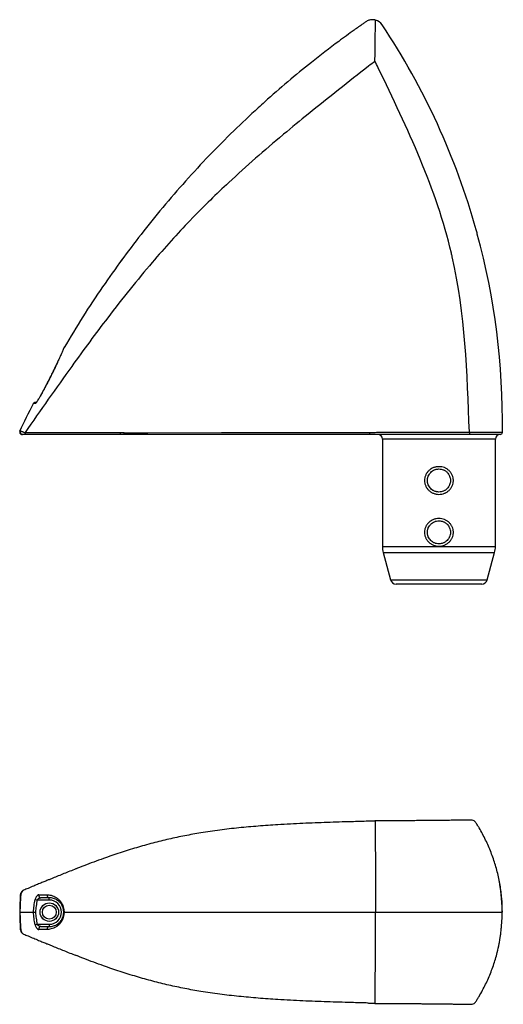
# Model space of a CAD drawing. Header units: millimetres. Extents: x 32 to 227, y 23 to 194.
# Tile 1 of 2: x 32 to 116, y 23 to 194. Entities that reach past the tile are written whole.
import ezdxf

# ---------------------------------------------------------------- set-up
doc = ezdxf.new("R2010")
doc.units = ezdxf.units.MM

msp = doc.modelspace()

# ---------------------------------------------------------------- linework, layer by layer
at = {"color": 7, "linetype": 'Continuous', "lineweight": 25}
for p, q in [((73.9, 178.64), (73.8, 178.55)), ((73.9, 178.64), (73.8, 178.55)), ((50.04, 152.04), (49.9, 151.86)), ((50.04, 152.04), (49.9, 151.86)), ((40.07, 136.83), (40.07, 136.83)), ((40.08, 136.83), (40.09, 136.86)), ((37.21, 130.84), (37.21, 130.84)), ((35.17, 127.46), (35.26, 127.46)), ((49.91, 121.86), (33.37, 121.86)), ((49.88, 122.17), (50.06, 122.17)), ((93.22, 121.86), (50.5, 121.86)), ((93.22, 122.19), (93.27, 122.19)), ((95.39, 121.06), (95.39, 102.39)), ((114.99, 102.39), (114.99, 121.06)), ((95.53, 101.36), (96.79, 96.61)), ((113.59, 96.61), (114.86, 101.36)), ((112.62, 95.86), (97.76, 95.86)), ((35.11, 41.1), (35.46, 41.02)), ((37.56, 41.02), (37.56, 41.42)), ((37.56, 41.02), (35.46, 41.02)), ((35.46, 36.82), (35.11, 36.74)), ((35.46, 36.82), (37.56, 36.82)), ((37.56, 36.82), (37.56, 36.42)), ((94.1, 23.11), (94.09, 23.11))]:
    msp.add_line(p, q, dxfattribs=at)
at = {"color": 8, "linetype": 'Continuous', "lineweight": 25}
for p, q in [((37.21, 130.84), (37.22, 130.83)), ((35.73, 128.05), (35.74, 128.05)), ((114.99, 121.06), (95.39, 121.06)), ((95.39, 102.39), (114.99, 102.39)), ((95.53, 101.36), (114.86, 101.36)), ((96.79, 96.61), (113.59, 96.61)), ((32.58, 41.68), (32.52, 41.68)), ((32.52, 36.16), (32.58, 36.16))]:
    msp.add_line(p, q, dxfattribs=at)
at = {"color": 7, "linetype": 'Continuous', "lineweight": 25, "flags": 128}
for points in [[(33.34, 122.17), (34.14, 122.17), (37.33, 122.17), (49.88, 122.17)], [(50.66, 122.16), (50.66, 122.16), (51.46, 122.16), (54.66, 122.16), (67.46, 122.17), (93.22, 122.19)], [(33.1, 42.71), (33.04, 42.7), (32.98, 42.66), (32.79, 42.47), (32.64, 42.17), (32.59, 41.84), (32.59, 41.84), (32.59, 41.84)]]:
    msp.add_lwpolyline(points, dxfattribs=at)
at = {"color": 7, "linetype": 'Continuous', "lineweight": 25}
for radius in [1.6, 1.2]:
    msp.add_circle((37.56, 38.92), radius, dxfattribs=at)
at = {"color": 8, "linetype": 'Continuous', "lineweight": 25}
msp.add_arc((35.46, 127.07), 0.395, 118.2767, 153.7238, dxfattribs=at)
at = {"color": 7, "linetype": 'Continuous', "lineweight": 25}
for centre, radius, start, end in [((32.92, 122.26), 0.4, 148.2353, 269.9363), ((51.07, 122.11), 1.19, 176.816, 191.8852), ((54.61, 122.1), 4.11, 179.116, 183.3142), ((-40.32, 122.12), 133.54, 359.8923, 0.0301), ((94.59, 121.06), 0.8, 0, 90), ((115.79, 121.06), 0.8, 90, 180), ((115.8, 122.26), 0.4, 270, 359.1818), ((99.39, 102.39), 4, 180, 194.9314), ((110.99, 102.39), 4, 345.0686, 0), ((97.76, 96.86), 1, 194.9314, 270), ((112.62, 96.86), 1, 270, 345.0686), ((36.12, 41.81), 0.391, 163.5078, 265.1273), ((37.59, 41.81), 0.392, 162.9221, 265.0329), ((37.56, 38.92), 2.1, 270, 90), ((36.12, 36.03), 0.391, 94.8727, 196.4922), ((37.59, 36.03), 0.392, 94.9671, 197.0779)]:
    msp.add_arc(centre, radius, start, end, dxfattribs=at)
for points, knots in [([(94.18, 193.8), (93.99, 193.83), (93.6, 193.9), (93.01, 193.79), (92.49, 193.5), (91.67, 192.9), (90.08, 191.79), (87.08, 189.58), (83.21, 186.62), (78.94, 183.1), (75.86, 180.45), (74.19, 178.89), (73.82, 178.54)], [0, 0, 0, 0, 0.022843, 0.045458, 0.068318, 0.091527, 0.164436, 0.294506, 0.526413, 0.733146, 0.939632, 1, 1, 1, 1]), ([(94.09, 186.66), (94.09, 186.73), (94.09, 186.83), (94.09, 186.98), (94.09, 187.1), (94.09, 187.25), (94.09, 187.38), (94.1, 187.54), (94.1, 187.67), (94.1, 187.84), (94.1, 188), (94.11, 188.16), (94.11, 188.3), (94.11, 188.44), (94.11, 188.52), (94.12, 189.05), (94.12, 189.62), (94.14, 190.45), (94.15, 191.18), (94.15, 191.88), (94.16, 192.44), (94.17, 192.94), (94.17, 193.41), (94.18, 193.73), (94.18, 193.8), (94.18, 193.8)], [0, 0, 0, 0, 0.025949, 0.042396, 0.058615, 0.074107, 0.102419, 0.10876, 0.132896, 0.151389, 0.170607, 0.188178, 0.203917, 0.218033, 0.228831, 0.228831, 0.356428, 0.382596, 0.469983, 0.579455, 0.622916, 0.692005, 0.801807, 0.898619, 1, 1, 1, 1]), ([(116.2, 122.26), (116.36, 133.94), (114.85, 145.76), (108.25, 169.73), (102.66, 181.98), (95.06, 193.38), (94.65, 193.67), (94.18, 193.8)], [0.0051026, 0.0051026, 0.0051026, 0.0051026, 0.4585216, 0.4683626, 0.9810961, 0.9810961, 1, 1, 1, 1]), ([(94.09, 186.66), (93.71, 186.37), (89.89, 183.37), (84.71, 179.3), (79.64, 175.15), (74.94, 171.22), (69.62, 166.58), (64.32, 161.43), (59.92, 156.85), (57.63, 154.31), (52.86, 148.72), (48.23, 142.95), (40.84, 132.91), (36.03, 126.03), (33.34, 122.17)], [0.0033999, 0.0033999, 0.0033999, 0.0033999, 0.0226752, 0.1982353, 0.267527, 0.2695557, 0.4226027, 0.5284098, 0.5350373, 0.6443078, 0.6443078, 0.7699002, 0.8702931, 1, 1, 1, 1]), ([(110.47, 122.26), (110.11, 132.55), (109.72, 143.07), (104.85, 164.24), (99.75, 174.98), (94.46, 185.89), (94.27, 186.27), (94.09, 186.66)], [0.0058215, 0.0058215, 0.0058215, 0.0058215, 0.4585216, 0.4683626, 0.9810961, 0.9810961, 1, 1, 1, 1]), ([(73.8, 178.55), (72.38, 177.23), (69.5, 174.54), (65.3, 170.3), (61.19, 165.87), (57.24, 161.3), (53.51, 156.7), (51.18, 153.57), (50.04, 152.04)], [0, 0, 0, 0, 0.163232, 0.332026, 0.501899, 0.671608, 0.839949, 1, 1, 1, 1]), ([(50.18, 152.23), (49.05, 150.66), (46.7, 147.4), (43.34, 142.3), (41.19, 138.73), (40.11, 136.94)], [0, 0, 0, 0, 0.317331, 0.65847, 1, 1, 1, 1]), ([(40.1, 136.89), (40.1, 136.89), (40.08, 136.84), (39.99, 136.62), (39.85, 136.3), (39.64, 135.82), (39.38, 135.24), (39.15, 134.76), (39.05, 134.55)], [0, 0, 0, 0, 0.047337, 0.219753, 0.360771, 0.502134, 0.788788, 1, 1, 1, 1]), ([(40.07, 136.83), (40.07, 136.83), (40.07, 136.84), (40.07, 136.83), (40.06, 136.81), (40.06, 136.81)], [0, 0, 0, 0, 0.0908032, 0.8597473, 1, 1, 1, 1]), ([(39.04, 134.53), (38.95, 134.34), (38.76, 133.94), (38.43, 133.25), (38.06, 132.51), (37.66, 131.72), (37.38, 131.16), (37.22, 130.87), (37.2, 130.84)], [0, 0, 0, 0, 0.153661, 0.336499, 0.55702, 0.759879, 0.974269, 1, 1, 1, 1]), ([(37.22, 130.83), (37.07, 130.55), (36.58, 129.62), (36.08, 128.69), (35.73, 128.05)], [0, 0, 0, 0, 0.303199, 1, 1, 1, 1]), ([(34.81, 127.24), (34.83, 127.28), (34.85, 127.31), (34.9, 127.36), (34.93, 127.39), (34.99, 127.42), (35.02, 127.44), (35.08, 127.45), (35.09, 127.46), (35.13, 127.46), (35.15, 127.46), (35.17, 127.46)], [0, 0, 0, 0, 0.25, 0.25, 0.5, 0.5, 0.75, 0.75, 0.875, 0.875, 1, 1, 1, 1]), ([(35.11, 127.25), (35.03, 127.24), (34.96, 127.24), (34.86, 127.24), (34.83, 127.24), (34.81, 127.24)], [0, 0, 0, 0, 0.5, 0.5, 1, 1, 1, 1]), ([(35.11, 127.25), (35.12, 127.25), (35.14, 127.25), (35.18, 127.27), (35.2, 127.29), (35.24, 127.33), (35.27, 127.36), (35.32, 127.42), (35.35, 127.45), (35.41, 127.53), (35.44, 127.57), (35.5, 127.65), (35.53, 127.7), (35.63, 127.84), (35.68, 127.94), (35.74, 128.05)], [0, 0, 0, 0, 0.125, 0.125, 0.25, 0.25, 0.375, 0.375, 0.5, 0.5, 0.625, 0.625, 0.75, 0.75, 1, 1, 1, 1]), ([(35.73, 128.05), (35.7, 128), (35.63, 127.88), (35.52, 127.7), (35.41, 127.56), (35.34, 127.46), (35.29, 127.42), (35.29, 127.42), (35.29, 127.42)], [0, 0, 0, 0, 0.1751746, 0.3945948, 0.6224889, 0.8004259, 0.9342755, 1, 1, 1, 1]), ([(32.46, 122.43), (32.44, 122.4), (32.43, 122.37), (32.42, 122.31), (32.42, 122.27), (32.42, 122.21), (32.43, 122.17), (32.45, 122.11), (32.46, 122.08), (32.5, 122.02), (32.52, 122), (32.57, 121.95), (32.6, 121.93), (32.69, 121.88), (32.75, 121.86), (32.82, 121.86)], [0, 0, 0, 0, 0.125, 0.125, 0.25, 0.25, 0.375, 0.375, 0.5, 0.5, 0.625, 0.625, 0.75, 0.75, 1, 1, 1, 1]), ([(32.46, 122.43), (32.46, 122.44), (32.48, 122.44), (32.52, 122.46), (32.55, 122.47), (32.58, 122.47)], [0, 0, 0, 0, 0.5, 0.5, 1, 1, 1, 1]), ([(32.58, 122.47), (32.58, 122.48), (32.58, 122.48), (32.59, 122.48), (32.59, 122.48), (32.59, 122.48), (32.59, 122.48)], [0, 0, 0, 0, 0.000824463, 0.000824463, 0.000824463, 0.0008245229, 0.0008245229, 0.0008245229, 0.0008245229]), ([(32.59, 122.48), (32.59, 122.48), (32.59, 122.47), (32.61, 122.46), (32.63, 122.46), (32.66, 122.44), (32.68, 122.43), (32.73, 122.41), (32.76, 122.4), (32.82, 122.38), (32.86, 122.36), (32.94, 122.33), (32.99, 122.31), (33.06, 122.28), (33.08, 122.27), (33.13, 122.25), (33.16, 122.24), (33.21, 122.22), (33.23, 122.21), (33.29, 122.19), (33.31, 122.18), (33.34, 122.17)], [0, 0, 0, 0, 0.125, 0.125, 0.25, 0.25, 0.375, 0.375, 0.5, 0.5, 0.625, 0.625, 0.75, 0.75, 0.8125, 0.8125, 0.875, 0.875, 0.9375, 0.9375, 1, 1, 1, 1]), ([(32.92, 121.86), (32.89, 121.86), (32.87, 121.86), (32.84, 121.86), (32.83, 121.86), (32.82, 121.86)], [0, 0, 0, 0, 0.5, 0.5, 1, 1, 1, 1]), ([(33.37, 121.86), (33.33, 121.86), (33.29, 121.86), (33.22, 121.86), (33.18, 121.86), (33.12, 121.86), (33.09, 121.86), (33.04, 121.86), (33.02, 121.86), (32.98, 121.86), (32.97, 121.86), (32.95, 121.86), (32.94, 121.86), (32.93, 121.86), (32.93, 121.86), (32.92, 121.86), (32.92, 121.86), (32.92, 121.86)], [0, 0, 0, 0, 0.125, 0.125, 0.25, 0.25, 0.375, 0.375, 0.5, 0.5, 0.625, 0.625, 0.75, 0.75, 0.875, 0.875, 1, 1, 1, 1]), ([(33.34, 122.17), (33.34, 122.17), (33.34, 122.17), (33.34, 122.17), (33.34, 122.17), (33.34, 122.17), (33.34, 122.17)], [0, 0, 0, 0, 0.00000706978, 0.00000706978, 0.00000706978, 0.00001267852, 0.00001267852, 0.00001267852, 0.00001267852]), ([(33.34, 122.17), (33.34, 122.12), (33.34, 122.08), (33.35, 122.01), (33.35, 121.98), (33.35, 121.92), (33.36, 121.9), (33.36, 121.87), (33.36, 121.86), (33.37, 121.86)], [0, 0, 0, 0, 0.25, 0.25, 0.5, 0.5, 0.75, 0.75, 1, 1, 1, 1]), ([(50.5, 121.86), (50.4, 121.86), (50.3, 121.86), (50.1, 121.86), (50.01, 121.86), (49.91, 121.86)], [0, 0, 0, 0, 0.5, 0.5, 1, 1, 1, 1]), ([(50.5, 122.17), (50.55, 122.16), (50.61, 122.16), (50.66, 122.16), (50.66, 122.16), (50.66, 122.16), (50.66, 122.16)], [0, 0, 0, 0, 0.0008361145, 0.0008361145, 0.0008361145, 0.0008361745, 0.0008361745, 0.0008361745, 0.0008361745]), ([(110.58, 121.86), (108.89, 121.86), (107.27, 121.86), (104.93, 121.86), (104.17, 121.86), (103.04, 121.86), (102.67, 121.86), (101.94, 121.86), (101.58, 121.86), (100.5, 121.86), (99.81, 121.86), (98.81, 121.86), (98.48, 121.86), (97.84, 121.86), (97.52, 121.86), (96.59, 121.86), (96, 121.86), (95.36, 121.86), (95.29, 121.86), (95.18, 121.86), (95.15, 121.86), (95.08, 121.86), (95.04, 121.86), (94.93, 121.86), (94.84, 121.86), (94.67, 121.86), (94.58, 121.86), (94.39, 121.86), (94.29, 121.86), (94.14, 121.86), (94.09, 121.86), (93.98, 121.86), (93.93, 121.86), (93.77, 121.86), (93.66, 121.86), (93.5, 121.86), (93.44, 121.86), (93.33, 121.86), (93.28, 121.86), (93.22, 121.86)], [0, 0, 0, 0, 0.25, 0.25, 0.375, 0.375, 0.4375, 0.4375, 0.5, 0.5, 0.625, 0.625, 0.6875, 0.6875, 0.75, 0.75, 0.875, 0.875, 0.890625, 0.890625, 0.898438, 0.898438, 0.90625, 0.90625, 0.921875, 0.921875, 0.9375, 0.9375, 0.953125, 0.953125, 0.960938, 0.960938, 0.96875, 0.96875, 0.984375, 0.984375, 0.992188, 0.992188, 1, 1, 1, 1]), ([(93.27, 122.19), (93.35, 122.19), (93.42, 122.19), (93.57, 122.2), (93.64, 122.2), (93.79, 122.2), (93.86, 122.21), (94, 122.21), (94.07, 122.22), (94.27, 122.23), (94.39, 122.23), (94.57, 122.24), (94.63, 122.25), (94.73, 122.25), (94.78, 122.26), (94.83, 122.26)], [0, 0, 0, 0, 0.125, 0.125, 0.25, 0.25, 0.375, 0.375, 0.5, 0.5, 0.75, 0.75, 0.875, 0.875, 1, 1, 1, 1]), ([(94.83, 122.26), (95.33, 122.26), (95.86, 122.26), (96.69, 122.26), (96.97, 122.26), (97.54, 122.26), (97.83, 122.25), (98.72, 122.25), (99.33, 122.25), (100.27, 122.25), (100.59, 122.25), (101.24, 122.25), (101.56, 122.25), (103.22, 122.25), (104.6, 122.25), (107.46, 122.26), (108.94, 122.26), (110.47, 122.26)], [0, 0, 0, 0, 0.125, 0.125, 0.1875, 0.1875, 0.25, 0.25, 0.375, 0.375, 0.4375, 0.4375, 0.5, 0.5, 0.75, 0.75, 1, 1, 1, 1]), ([(110.47, 122.26), (110.49, 122.26), (110.51, 122.26), (110.56, 122.26), (110.58, 122.26), (110.65, 122.26), (110.7, 122.26), (110.79, 122.27), (110.83, 122.27), (110.92, 122.27), (110.97, 122.27), (111.11, 122.27), (111.19, 122.27), (111.35, 122.27), (111.42, 122.27), (111.52, 122.27), (111.55, 122.27), (111.59, 122.27), (111.6, 122.27), (111.62, 122.27), (111.69, 122.27), (111.85, 122.27), (111.99, 122.27), (112.28, 122.27), (112.46, 122.27), (112.82, 122.27), (112.99, 122.27), (113.48, 122.27), (113.79, 122.27), (114.21, 122.27), (114.34, 122.27), (114.59, 122.27), (114.71, 122.27), (115.05, 122.27), (115.25, 122.27), (115.51, 122.27), (115.59, 122.27), (115.73, 122.26), (115.79, 122.26), (115.97, 122.26), (116.05, 122.26), (116.17, 122.26), (116.2, 122.26), (116.2, 122.26)], [0, 0, 0, 0, 0.003906, 0.003906, 0.007812, 0.007812, 0.015625, 0.015625, 0.023437, 0.023437, 0.03125, 0.03125, 0.046875, 0.046875, 0.0625, 0.0625, 0.070312, 0.070312, 0.074219, 0.074219, 0.078125, 0.09375, 0.125, 0.125, 0.1875, 0.1875, 0.25, 0.25, 0.375, 0.375, 0.4375, 0.4375, 0.5, 0.5, 0.625, 0.625, 0.6875, 0.6875, 0.75, 0.75, 0.875, 0.875, 1, 1, 1, 1]), ([(110.47, 122.26), (110.47, 122.23), (110.47, 122.21), (110.47, 122.16), (110.47, 122.13), (110.48, 122.08), (110.48, 122.06), (110.49, 122.02), (110.49, 122), (110.51, 121.94), (110.52, 121.91), (110.55, 121.87), (110.56, 121.86), (110.58, 121.86)], [0, 0, 0, 0, 0.125, 0.125, 0.25, 0.25, 0.375, 0.375, 0.5, 0.5, 0.75, 0.75, 1, 1, 1, 1]), ([(115.8, 121.86), (115.8, 121.86), (115.69, 121.86), (115.42, 121.86), (115.36, 121.86), (115.23, 121.86), (115.15, 121.86), (114.91, 121.86), (114.73, 121.86), (114.41, 121.86), (114.3, 121.86), (114.07, 121.86), (113.94, 121.86), (113.55, 121.86), (113.27, 121.86), (112.65, 121.86), (112.32, 121.86), (111.79, 121.86), (111.6, 121.86), (111.37, 121.86), (111.32, 121.86), (111.26, 121.86), (111.25, 121.86), (111.22, 121.86), (111.21, 121.86), (111.16, 121.86), (111.13, 121.86), (111.05, 121.86), (111.01, 121.86), (110.93, 121.86), (110.89, 121.86), (110.8, 121.86), (110.76, 121.86), (110.67, 121.86), (110.62, 121.86), (110.58, 121.86)], [0, 0, 0, 0, 0.25, 0.25, 0.3125, 0.3125, 0.375, 0.375, 0.5, 0.5, 0.5625, 0.5625, 0.625, 0.625, 0.75, 0.75, 0.875, 0.875, 0.9375, 0.9375, 0.953125, 0.953125, 0.957031, 0.957031, 0.960938, 0.960938, 0.96875, 0.96875, 0.976563, 0.976563, 0.984375, 0.984375, 0.992188, 0.992188, 1, 1, 1, 1]), ([(102.69, 113.86), (102.69, 114.03), (102.71, 114.19), (102.76, 114.42), (102.78, 114.5), (102.83, 114.65), (102.86, 114.73), (102.95, 114.95), (103.03, 115.09), (103.17, 115.28), (103.22, 115.35), (103.33, 115.47), (103.38, 115.52), (103.56, 115.69), (103.68, 115.79), (103.96, 115.96), (104.1, 116.03), (104.32, 116.12), (104.4, 116.14), (104.55, 116.19), (104.63, 116.2), (104.87, 116.25), (105.03, 116.26), (105.35, 116.26), (105.51, 116.25), (105.83, 116.19), (105.98, 116.15), (106.21, 116.06), (106.28, 116.02), (106.43, 115.95), (106.5, 115.91), (106.63, 115.83), (106.7, 115.78), (106.82, 115.69), (106.88, 115.63), (107.06, 115.47), (107.16, 115.35), (107.3, 115.15), (107.35, 115.09), (107.43, 114.95), (107.46, 114.87), (107.56, 114.65), (107.61, 114.5), (107.66, 114.27), (107.67, 114.19), (107.69, 114.02), (107.7, 113.86), (107.69, 113.7), (107.67, 113.54), (107.66, 113.46), (107.61, 113.23), (107.56, 113.07), (107.46, 112.85), (107.43, 112.78), (107.35, 112.64), (107.3, 112.57), (107.16, 112.38), (107.06, 112.26), (106.82, 112.04), (106.7, 111.94), (106.5, 111.81), (106.43, 111.78), (106.28, 111.7), (106.21, 111.67), (105.98, 111.58), (105.83, 111.54), (105.51, 111.48), (105.35, 111.46), (105.03, 111.46), (104.87, 111.48), (104.63, 111.52), (104.55, 111.54), (104.4, 111.59), (104.32, 111.61), (104.17, 111.67), (104.1, 111.7), (103.96, 111.78), (103.89, 111.81), (103.68, 111.94), (103.56, 112.04), (103.38, 112.2), (103.33, 112.26), (103.22, 112.38), (103.17, 112.45), (103.03, 112.64), (102.95, 112.78), (102.86, 113), (102.83, 113.08), (102.78, 113.23), (102.76, 113.31), (102.71, 113.54), (102.69, 113.7), (102.69, 113.86)], [0, 0, 0, 0, 0.03125, 0.03125, 0.046875, 0.046875, 0.0625, 0.0625, 0.09375, 0.09375, 0.109375, 0.109375, 0.125, 0.125, 0.15625, 0.15625, 0.1875, 0.1875, 0.203125, 0.203125, 0.21875, 0.21875, 0.25, 0.25, 0.28125, 0.28125, 0.3125, 0.3125, 0.328125, 0.328125, 0.34375, 0.34375, 0.359375, 0.359375, 0.375, 0.375, 0.40625, 0.40625, 0.421875, 0.421875, 0.4375, 0.4375, 0.46875, 0.46875, 0.484375, 0.484375, 0.5, 0.515625, 0.515625, 0.53125, 0.53125, 0.5625, 0.5625, 0.578125, 0.578125, 0.59375, 0.59375, 0.625, 0.625, 0.65625, 0.65625, 0.671875, 0.671875, 0.6875, 0.6875, 0.71875, 0.71875, 0.75, 0.75, 0.78125, 0.78125, 0.796875, 0.796875, 0.8125, 0.8125, 0.828125, 0.828125, 0.84375, 0.84375, 0.875, 0.875, 0.890625, 0.890625, 0.90625, 0.90625, 0.9375, 0.9375, 0.953125, 0.953125, 0.96875, 0.96875, 1, 1, 1, 1]), ([(103.19, 113.86), (103.19, 113.73), (103.2, 113.6), (103.24, 113.41), (103.26, 113.34), (103.3, 113.22), (103.32, 113.16), (103.4, 112.97), (103.46, 112.86), (103.6, 112.64), (103.69, 112.54), (103.87, 112.36), (103.97, 112.28), (104.13, 112.17), (104.19, 112.13), (104.3, 112.07), (104.36, 112.04), (104.48, 111.99), (104.54, 111.97), (104.67, 111.93), (104.73, 111.92), (104.93, 111.88), (105.06, 111.86), (105.32, 111.86), (105.46, 111.88), (105.71, 111.93), (105.84, 111.97), (106.02, 112.04), (106.08, 112.07), (106.19, 112.13), (106.25, 112.17), (106.41, 112.27), (106.51, 112.36), (106.7, 112.54), (106.78, 112.64), (106.89, 112.8), (106.92, 112.86), (106.98, 112.98), (107.01, 113.04), (107.09, 113.22), (107.13, 113.34), (107.17, 113.53), (107.18, 113.6), (107.19, 113.73), (107.19, 113.86), (107.19, 114), (107.18, 114.13), (107.17, 114.19), (107.13, 114.39), (107.09, 114.51), (107.01, 114.69), (106.98, 114.75), (106.92, 114.87), (106.89, 114.92), (106.78, 115.09), (106.7, 115.19), (106.56, 115.32), (106.51, 115.37), (106.41, 115.45), (106.36, 115.49), (106.25, 115.56), (106.19, 115.6), (106.08, 115.66), (106.02, 115.69), (105.84, 115.76), (105.71, 115.8), (105.45, 115.85), (105.32, 115.86), (105.06, 115.86), (104.93, 115.85), (104.73, 115.81), (104.67, 115.8), (104.54, 115.76), (104.48, 115.74), (104.3, 115.66), (104.19, 115.6), (103.97, 115.45), (103.87, 115.37), (103.73, 115.23), (103.69, 115.18), (103.6, 115.08), (103.57, 115.03), (103.46, 114.87), (103.4, 114.75), (103.32, 114.57), (103.3, 114.51), (103.26, 114.38), (103.24, 114.32), (103.2, 114.13), (103.19, 114), (103.19, 113.86)], [0, 0, 0, 0, 0.03125, 0.03125, 0.046875, 0.046875, 0.0625, 0.0625, 0.09375, 0.09375, 0.125, 0.125, 0.15625, 0.15625, 0.171875, 0.171875, 0.1875, 0.1875, 0.203125, 0.203125, 0.21875, 0.21875, 0.25, 0.25, 0.28125, 0.28125, 0.3125, 0.3125, 0.328125, 0.328125, 0.34375, 0.34375, 0.375, 0.375, 0.40625, 0.40625, 0.421875, 0.421875, 0.4375, 0.4375, 0.46875, 0.46875, 0.484375, 0.484375, 0.5, 0.515625, 0.515625, 0.53125, 0.53125, 0.5625, 0.5625, 0.578125, 0.578125, 0.59375, 0.59375, 0.625, 0.625, 0.640625, 0.640625, 0.65625, 0.65625, 0.671875, 0.671875, 0.6875, 0.6875, 0.71875, 0.71875, 0.75, 0.75, 0.78125, 0.78125, 0.796875, 0.796875, 0.8125, 0.8125, 0.84375, 0.84375, 0.875, 0.875, 0.890625, 0.890625, 0.90625, 0.90625, 0.9375, 0.9375, 0.953125, 0.953125, 0.96875, 0.96875, 1, 1, 1, 1]), ([(102.69, 104.86), (102.69, 105.03), (102.71, 105.19), (102.76, 105.42), (102.78, 105.5), (102.83, 105.65), (102.86, 105.73), (102.95, 105.95), (103.03, 106.09), (103.17, 106.28), (103.22, 106.35), (103.33, 106.47), (103.38, 106.52), (103.56, 106.69), (103.68, 106.79), (103.96, 106.96), (104.1, 107.03), (104.32, 107.12), (104.4, 107.14), (104.55, 107.19), (104.63, 107.2), (104.87, 107.25), (105.03, 107.26), (105.35, 107.26), (105.51, 107.25), (105.83, 107.19), (105.98, 107.15), (106.21, 107.06), (106.28, 107.02), (106.43, 106.95), (106.5, 106.91), (106.63, 106.83), (106.7, 106.78), (106.82, 106.69), (106.88, 106.63), (107.06, 106.47), (107.16, 106.35), (107.3, 106.15), (107.35, 106.09), (107.43, 105.95), (107.46, 105.87), (107.56, 105.65), (107.61, 105.5), (107.66, 105.27), (107.67, 105.19), (107.69, 105.02), (107.7, 104.86), (107.69, 104.7), (107.67, 104.54), (107.66, 104.46), (107.61, 104.23), (107.56, 104.07), (107.46, 103.85), (107.43, 103.78), (107.35, 103.64), (107.3, 103.57), (107.16, 103.38), (107.06, 103.26), (106.82, 103.04), (106.7, 102.94), (106.5, 102.81), (106.43, 102.78), (106.28, 102.7), (106.21, 102.67), (105.98, 102.58), (105.83, 102.54), (105.51, 102.48), (105.35, 102.46), (105.03, 102.46), (104.87, 102.48), (104.63, 102.52), (104.55, 102.54), (104.4, 102.59), (104.32, 102.61), (104.17, 102.67), (104.1, 102.7), (103.96, 102.78), (103.89, 102.81), (103.68, 102.94), (103.56, 103.04), (103.38, 103.2), (103.33, 103.26), (103.22, 103.38), (103.17, 103.45), (103.03, 103.64), (102.95, 103.78), (102.86, 104), (102.83, 104.08), (102.78, 104.23), (102.76, 104.31), (102.71, 104.54), (102.69, 104.7), (102.69, 104.86)], [0, 0, 0, 0, 0.03125, 0.03125, 0.046875, 0.046875, 0.0625, 0.0625, 0.09375, 0.09375, 0.109375, 0.109375, 0.125, 0.125, 0.15625, 0.15625, 0.1875, 0.1875, 0.203125, 0.203125, 0.21875, 0.21875, 0.25, 0.25, 0.28125, 0.28125, 0.3125, 0.3125, 0.328125, 0.328125, 0.34375, 0.34375, 0.359375, 0.359375, 0.375, 0.375, 0.40625, 0.40625, 0.421875, 0.421875, 0.4375, 0.4375, 0.46875, 0.46875, 0.484375, 0.484375, 0.5, 0.515625, 0.515625, 0.53125, 0.53125, 0.5625, 0.5625, 0.578125, 0.578125, 0.59375, 0.59375, 0.625, 0.625, 0.65625, 0.65625, 0.671875, 0.671875, 0.6875, 0.6875, 0.71875, 0.71875, 0.75, 0.75, 0.78125, 0.78125, 0.796875, 0.796875, 0.8125, 0.8125, 0.828125, 0.828125, 0.84375, 0.84375, 0.875, 0.875, 0.890625, 0.890625, 0.90625, 0.90625, 0.9375, 0.9375, 0.953125, 0.953125, 0.96875, 0.96875, 1, 1, 1, 1]), ([(103.19, 104.86), (103.19, 104.73), (103.2, 104.6), (103.24, 104.41), (103.26, 104.34), (103.3, 104.22), (103.32, 104.16), (103.4, 103.97), (103.46, 103.86), (103.6, 103.64), (103.69, 103.54), (103.87, 103.36), (103.97, 103.28), (104.13, 103.17), (104.19, 103.13), (104.3, 103.07), (104.36, 103.04), (104.48, 102.99), (104.54, 102.97), (104.67, 102.93), (104.73, 102.92), (104.93, 102.88), (105.06, 102.86), (105.32, 102.86), (105.46, 102.88), (105.71, 102.93), (105.84, 102.97), (106.02, 103.04), (106.08, 103.07), (106.19, 103.13), (106.25, 103.17), (106.41, 103.27), (106.51, 103.36), (106.7, 103.54), (106.78, 103.64), (106.89, 103.8), (106.92, 103.86), (106.98, 103.98), (107.01, 104.04), (107.09, 104.22), (107.13, 104.34), (107.17, 104.53), (107.18, 104.6), (107.19, 104.73), (107.19, 104.86), (107.19, 105), (107.18, 105.13), (107.17, 105.19), (107.13, 105.39), (107.09, 105.51), (107.01, 105.69), (106.98, 105.75), (106.92, 105.87), (106.89, 105.92), (106.78, 106.09), (106.7, 106.19), (106.56, 106.32), (106.51, 106.37), (106.41, 106.45), (106.36, 106.49), (106.25, 106.56), (106.19, 106.6), (106.08, 106.66), (106.02, 106.69), (105.84, 106.76), (105.71, 106.8), (105.45, 106.85), (105.32, 106.86), (105.06, 106.86), (104.93, 106.85), (104.73, 106.81), (104.67, 106.8), (104.54, 106.76), (104.48, 106.74), (104.3, 106.66), (104.19, 106.6), (103.97, 106.45), (103.87, 106.37), (103.73, 106.23), (103.69, 106.18), (103.6, 106.08), (103.57, 106.03), (103.46, 105.87), (103.4, 105.75), (103.32, 105.57), (103.3, 105.51), (103.26, 105.38), (103.24, 105.32), (103.2, 105.13), (103.19, 105), (103.19, 104.86)], [0, 0, 0, 0, 0.03125, 0.03125, 0.046875, 0.046875, 0.0625, 0.0625, 0.09375, 0.09375, 0.125, 0.125, 0.15625, 0.15625, 0.171875, 0.171875, 0.1875, 0.1875, 0.203125, 0.203125, 0.21875, 0.21875, 0.25, 0.25, 0.28125, 0.28125, 0.3125, 0.3125, 0.328125, 0.328125, 0.34375, 0.34375, 0.375, 0.375, 0.40625, 0.40625, 0.421875, 0.421875, 0.4375, 0.4375, 0.46875, 0.46875, 0.484375, 0.484375, 0.5, 0.515625, 0.515625, 0.53125, 0.53125, 0.5625, 0.5625, 0.578125, 0.578125, 0.59375, 0.59375, 0.625, 0.625, 0.640625, 0.640625, 0.65625, 0.65625, 0.671875, 0.671875, 0.6875, 0.6875, 0.71875, 0.71875, 0.75, 0.75, 0.78125, 0.78125, 0.796875, 0.796875, 0.8125, 0.8125, 0.84375, 0.84375, 0.875, 0.875, 0.890625, 0.890625, 0.90625, 0.90625, 0.9375, 0.9375, 0.953125, 0.953125, 0.96875, 0.96875, 1, 1, 1, 1]), ([(94.09, 54.75), (93.87, 54.74), (93.43, 54.71), (93.02, 54.7), (92.82, 54.69)], [0, 0, 0, 0, 0.498659, 1, 1, 1, 1]), ([(110.72, 54.92), (110.69, 54.92), (110.62, 54.91), (110.51, 54.91), (110.39, 54.91), (110.24, 54.9), (110.08, 54.9), (109.91, 54.9), (109.73, 54.89), (109.55, 54.89), (109.37, 54.89), (109.21, 54.89), (109.05, 54.88), (108.9, 54.88), (108.73, 54.88), (108.48, 54.88), (108.12, 54.87), (107.63, 54.87), (107.07, 54.86), (106.51, 54.85), (105.99, 54.85), (105.49, 54.84), (104.96, 54.84), (104.36, 54.83), (103.71, 54.82), (103.01, 54.82), (102.29, 54.81), (101.63, 54.81), (101.03, 54.8), (100.48, 54.8), (99.87, 54.79), (99.15, 54.79), (98.34, 54.78), (97.42, 54.78), (96.4, 54.77), (95.28, 54.76), (94.5, 54.76), (94.09, 54.76)], [0, 0, 0, 0, 0.046877, 0.095894, 0.1411, 0.182473, 0.220011, 0.251829, 0.280269, 0.305342, 0.327062, 0.34544, 0.360311, 0.37468, 0.389948, 0.406112, 0.437205, 0.471159, 0.505463, 0.536649, 0.560654, 0.583057, 0.606925, 0.632656, 0.660236, 0.688271, 0.715917, 0.743169, 0.762115, 0.781062, 0.802606, 0.827542, 0.855873, 0.887006, 0.921412, 0.959083, 1, 1, 1, 1]), ([(94.09, 54.75), (94.09, 54.75), (94.09, 54.76), (94.1, 54.72), (94.1, 54.6), (94.11, 54.39), (94.11, 54.03), (94.12, 53.09), (94.13, 51.69), (94.15, 49.7), (94.16, 47.64), (94.17, 45.51), (94.18, 43.34), (94.18, 41.14), (94.18, 39.66), (94.18, 38.92)], [0, 0, 0, 0, 0.005266, 0.026716, 0.047382, 0.06677, 0.101164, 0.132902, 0.259036, 0.384108, 0.508321, 0.631847, 0.754846, 0.8775, 1, 1, 1, 1]), ([(116.2, 38.92), (116.18, 39.7), (116.14, 41.28), (115.84, 43.62), (115.35, 45.93), (114.67, 48.19), (113.82, 50.39), (112.95, 52.16), (112.28, 53.37), (111.85, 54.04), (111.61, 54.5), (111.29, 54.78), (111, 54.91), (110.8, 54.91), (110.72, 54.91)], [0, 0, 0, 0, 0.134601, 0.270142, 0.404716, 0.540206, 0.674753, 0.810193, 0.878614, 0.912883, 0.947178, 0.966354, 0.985117, 1, 1, 1, 1]), ([(92.93, 54.7), (91.94, 54.67), (89.56, 54.61), (85.77, 54.5), (81.52, 54.33), (77.52, 54.12), (73.81, 53.86), (70.44, 53.56), (67.11, 53.18), (63.98, 52.72), (61.04, 52.19), (58.27, 51.6), (55.47, 50.91), (52.65, 50.11), (49.8, 49.22), (46.76, 48.18), (44.17, 47.23), (42.56, 46.58), (42.05, 46.38)], [0, 0, 0, 0, 0.051416, 0.123777, 0.197991, 0.275149, 0.336583, 0.398177, 0.460369, 0.523679, 0.578355, 0.634761, 0.69351, 0.75479, 0.818259, 0.883803, 0.96345, 1, 1, 1, 1]), ([(42.21, 46.45), (41.84, 46.3), (41.08, 46), (40.09, 45.6), (39.14, 45.22), (38.32, 44.89), (37.64, 44.61), (37.07, 44.38), (36.42, 44.11), (35.67, 43.8), (34.81, 43.44), (33.94, 43.08), (33.36, 42.83), (33.1, 42.72)], [0, 0, 0, 0, 0.105611, 0.215844, 0.326441, 0.432707, 0.491402, 0.551932, 0.62387, 0.707816, 0.803754, 0.911631, 1, 1, 1, 1]), ([(116.16, 38.92), (116.16, 39.31), (116.15, 40.06), (116.08, 41.1), (116, 42), (115.91, 42.77), (115.82, 43.41), (115.75, 43.9), (115.69, 44.23), (115.67, 44.33), (115.66, 44.38)], [0, 0, 0, 0, 0.14341, 0.276269, 0.40168, 0.523271, 0.645018, 0.770925, 0.904691, 1, 1, 1, 1]), ([(32.52, 41.68), (32.52, 41.68), (32.51, 41.58), (32.5, 41.22), (32.45, 40.3), (32.43, 39.48), (32.42, 38.92)], [0, 0, 0, 0, 0.001714, 0.106337, 0.397684, 1, 1, 1, 1]), ([(32.58, 41.68), (32.55, 41.22), (32.52, 40.76), (32.48, 39.84), (32.46, 39.38), (32.46, 38.92)], [0, 0, 0, 0, 0.5, 0.5, 1, 1, 1, 1]), ([(32.98, 42.66), (32.97, 42.66), (32.9, 42.62), (32.79, 42.51), (32.66, 42.34), (32.57, 42.14), (32.52, 41.92), (32.5, 41.77), (32.49, 41.69)], [0, 0, 0, 0, 0.027762, 0.210801, 0.400506, 0.594959, 0.780912, 1, 1, 1, 1]), ([(32.59, 41.84), (32.59, 41.84), (32.59, 41.84), (32.59, 41.84), (32.58, 41.79), (32.58, 41.73), (32.58, 41.68)], [-0.0000000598, -0.0000000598, -0.0000000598, -0.0000000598, 0, 0, 0, 0.000824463, 0.000824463, 0.000824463, 0.000824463]), ([(34.81, 38.92), (34.82, 39.1), (34.83, 39.29), (34.87, 39.65), (34.89, 39.83), (34.96, 40.38), (35.03, 40.74), (35.11, 41.1)], [0, 0, 0, 0, 0.25, 0.25, 0.5, 0.5, 1, 1, 1, 1]), ([(35.74, 41.92), (35.71, 41.92), (35.68, 41.92), (35.62, 41.89), (35.59, 41.88), (35.53, 41.84), (35.5, 41.82), (35.44, 41.76), (35.41, 41.73), (35.35, 41.65), (35.32, 41.61), (35.27, 41.52), (35.24, 41.48), (35.2, 41.38), (35.17, 41.32), (35.14, 41.21), (35.12, 41.16), (35.11, 41.1)], [0, 0, 0, 0, 0.125, 0.125, 0.25, 0.25, 0.375, 0.375, 0.5, 0.5, 0.625, 0.625, 0.75, 0.75, 0.875, 0.875, 1, 1, 1, 1]), ([(35.46, 41.02), (35.47, 41.05), (35.49, 41.09), (35.53, 41.14), (35.56, 41.17), (35.63, 41.25), (35.69, 41.29), (35.8, 41.35), (35.86, 41.38), (35.97, 41.41), (36.03, 41.42), (36.08, 41.42)], [0, 0, 0, 0, 0.125, 0.125, 0.25, 0.25, 0.5, 0.5, 0.75, 0.75, 1, 1, 1, 1]), ([(37.22, 41.93), (37.37, 41.93), (37.53, 41.91), (37.82, 41.86), (37.97, 41.83), (38.25, 41.73), (38.39, 41.67), (38.67, 41.53), (38.8, 41.44), (39, 41.29), (39.07, 41.23), (39.2, 41.11), (39.26, 41.05), (39.39, 40.91), (39.45, 40.84), (39.57, 40.68), (39.63, 40.59), (39.74, 40.41), (39.79, 40.3), (39.87, 40.14), (39.89, 40.08), (39.94, 39.96), (39.96, 39.9), (40.02, 39.7), (40.05, 39.56), (40.09, 39.33), (40.1, 39.25), (40.11, 39.13), (40.11, 39.09), (40.11, 39.02), (40.11, 38.99), (40.11, 38.96), (40.11, 38.94), (40.11, 38.93), (40.11, 38.92)], [0, 0, 0, 0, 0.125, 0.125, 0.25, 0.25, 0.375, 0.375, 0.5, 0.5, 0.5625, 0.5625, 0.625, 0.625, 0.6875, 0.6875, 0.75, 0.75, 0.8125, 0.8125, 0.84375, 0.84375, 0.875, 0.875, 0.9375, 0.9375, 0.96875, 0.96875, 0.984375, 0.984375, 0.992188, 0.996094, 0.996094, 1, 1, 1, 1]), ([(40.06, 38.92), (40.06, 39), (40.05, 39.08), (40.04, 39.19), (40.04, 39.23), (40.03, 39.3), (40.02, 39.33), (40.01, 39.43), (39.99, 39.5), (39.96, 39.62), (39.94, 39.68), (39.88, 39.85), (39.84, 39.95), (39.75, 40.13), (39.7, 40.21), (39.55, 40.44), (39.45, 40.57), (39.28, 40.73), (39.23, 40.78), (39.12, 40.88), (39.06, 40.92), (38.89, 41.04), (38.78, 41.11), (38.55, 41.22), (38.43, 41.27), (38.19, 41.34), (38.07, 41.37), (37.82, 41.41), (37.69, 41.42), (37.56, 41.42)], [0, 0, 0, 0, 0.03125, 0.03125, 0.046875, 0.046875, 0.0625, 0.0625, 0.09375, 0.09375, 0.125, 0.125, 0.1875, 0.1875, 0.25, 0.25, 0.375, 0.375, 0.4375, 0.4375, 0.5, 0.5, 0.625, 0.625, 0.75, 0.75, 0.875, 0.875, 1, 1, 1, 1]), ([(35.46, 41.02), (35.38, 40.67), (35.32, 40.33), (35.22, 39.63), (35.19, 39.27), (35.17, 38.92)], [0, 0, 0, 0, 0.5, 0.5, 1, 1, 1, 1]), ([(32.42, 38.92), (32.42, 38.8), (32.43, 38.23), (32.45, 37.43), (32.5, 36.64), (32.51, 36.29), (32.52, 36.17), (32.52, 36.16)], [0, 0, 0, 0, 0.1311191, 0.6231259, 0.8683543, 0.9872371, 1, 1, 1, 1]), ([(32.43, 38.92), (32.42, 38.92), (32.42, 38.92), (32.44, 38.92), (32.46, 38.92)], [0, 0, 0, 0, 0.232745, 1, 1, 1, 1]), ([(32.46, 38.92), (32.46, 38.46), (32.48, 38), (32.52, 37.08), (32.55, 36.62), (32.58, 36.16)], [0, 0, 0, 0, 0.5, 0.5, 1, 1, 1, 1]), ([(35.11, 36.74), (35.03, 37.1), (34.96, 37.46), (34.86, 38.19), (34.83, 38.55), (34.81, 38.92)], [0, 0, 0, 0, 0.5, 0.5, 1, 1, 1, 1]), ([(34.81, 38.92), (34.83, 38.92), (34.85, 38.92), (34.9, 38.92), (34.93, 38.92), (34.99, 38.92), (35.02, 38.92), (35.08, 38.92), (35.09, 38.92), (35.13, 38.92), (35.15, 38.92), (35.17, 38.92)], [0, 0, 0, 0, 0.25, 0.25, 0.5, 0.5, 0.75, 0.75, 0.875, 0.875, 1, 1, 1, 1]), ([(35.17, 38.92), (35.19, 38.57), (35.22, 38.21), (35.32, 37.51), (35.38, 37.17), (35.46, 36.82)], [0, 0, 0, 0, 0.5, 0.5, 1, 1, 1, 1]), ([(40.11, 38.92), (40.11, 38.9), (40.11, 38.88), (40.11, 38.84), (40.11, 38.82), (40.11, 38.75), (40.11, 38.71), (40.1, 38.59), (40.09, 38.51), (40.05, 38.28), (40.02, 38.14), (39.94, 37.88), (39.89, 37.76), (39.79, 37.54), (39.74, 37.44), (39.63, 37.25), (39.57, 37.16), (39.45, 37), (39.39, 36.93), (39.2, 36.72), (39.07, 36.61), (38.81, 36.4), (38.67, 36.32), (38.39, 36.17), (38.25, 36.11), (37.97, 36.01), (37.82, 35.98), (37.53, 35.93), (37.37, 35.91), (37.22, 35.91)], [0, 0, 0, 0, 0.007813, 0.007813, 0.015625, 0.015625, 0.03125, 0.03125, 0.0625, 0.0625, 0.125, 0.125, 0.1875, 0.1875, 0.25, 0.25, 0.3125, 0.3125, 0.375, 0.375, 0.5, 0.5, 0.625, 0.625, 0.75, 0.75, 0.875, 0.875, 1, 1, 1, 1]), ([(37.56, 36.42), (37.69, 36.42), (37.82, 36.43), (38.07, 36.47), (38.19, 36.5), (38.43, 36.57), (38.55, 36.62), (38.78, 36.74), (38.9, 36.8), (39.07, 36.92), (39.12, 36.97), (39.23, 37.06), (39.29, 37.11), (39.39, 37.22), (39.45, 37.28), (39.55, 37.41), (39.6, 37.48), (39.7, 37.63), (39.75, 37.71), (39.84, 37.89), (39.88, 37.99), (39.94, 38.16), (39.96, 38.22), (39.99, 38.34), (40.01, 38.41), (40.03, 38.54), (40.04, 38.61), (40.05, 38.76), (40.06, 38.84), (40.06, 38.92)], [0, 0, 0, 0, 0.125, 0.125, 0.25, 0.25, 0.375, 0.375, 0.5, 0.5, 0.5625, 0.5625, 0.625, 0.625, 0.6875, 0.6875, 0.75, 0.75, 0.8125, 0.8125, 0.875, 0.875, 0.90625, 0.90625, 0.9375, 0.9375, 0.96875, 0.96875, 1, 1, 1, 1]), ([(40.11, 38.92), (40.1, 38.92), (40.08, 38.92), (40.06, 38.92), (40.06, 38.92), (40.06, 38.92)], [0, 0, 0, 0, 0.5, 0.5, 1, 1, 1, 1]), ([(40.11, 38.92), (41.05, 38.92), (44.11, 38.92), (47.41, 38.92), (49.83, 38.92), (52.02, 38.92), (56.38, 38.92), (64.27, 38.92), (70.2, 38.92), (73.88, 38.92), (75.57, 38.92), (81.5, 38.92), (87.81, 38.92), (92.5, 38.92), (93.01, 38.92), (93.62, 38.92), (94.18, 38.92)], [0.1760411, 0.1760411, 0.1760411, 0.1760411, 0.2334997, 0.3590921, 0.3590921, 0.361228, 0.4749901, 0.5807972, 0.7338443, 0.7352107, 0.7358729, 0.8051646, 0.9807247, 0.9819375, 0.9819375, 1, 1, 1, 1]), ([(94.09, 23.1), (94.09, 23.09), (94.09, 23.08), (94.1, 23.15), (94.1, 23.29), (94.1, 23.44), (94.11, 23.62), (94.11, 23.86), (94.12, 24.47), (94.13, 25.44), (94.14, 26.84), (94.15, 28.33), (94.16, 29.92), (94.17, 31.61), (94.17, 33.37), (94.18, 35.19), (94.18, 37.05), (94.18, 38.3), (94.18, 38.92)], [0, 0, 0, 0, 0.011252, 0.038926, 0.054356, 0.071911, 0.085809, 0.103567, 0.124818, 0.211783, 0.301911, 0.395165, 0.491349, 0.590142, 0.69106, 0.793487, 0.896716, 1, 1, 1, 1]), ([(115.66, 33.46), (115.67, 33.51), (115.69, 33.61), (115.75, 33.94), (115.82, 34.43), (115.91, 35.07), (116, 35.84), (116.08, 36.74), (116.15, 37.78), (116.16, 38.53), (116.16, 38.92)], [0, 0, 0, 0, 0.0953092, 0.2290744, 0.3549819, 0.4767292, 0.5983202, 0.723731, 0.8565895, 1, 1, 1, 1]), ([(32.5, 36.16), (32.51, 36.07), (32.52, 35.91), (32.58, 35.67), (32.69, 35.45), (32.83, 35.28), (32.97, 35.17), (33.06, 35.14), (33.09, 35.13)], [0, 0, 0, 0, 0.20438, 0.396618, 0.582852, 0.762637, 0.93322, 1, 1, 1, 1]), ([(32.58, 36.16), (32.58, 36.11), (32.58, 36.05), (32.59, 36), (32.59, 36), (32.59, 36), (32.59, 36)], [0, 0, 0, 0, 0.000824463, 0.000824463, 0.000824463, 0.0008245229, 0.0008245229, 0.0008245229, 0.0008245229]), ([(35.11, 36.74), (35.12, 36.68), (35.14, 36.63), (35.18, 36.52), (35.2, 36.46), (35.24, 36.36), (35.27, 36.32), (35.32, 36.23), (35.35, 36.19), (35.41, 36.11), (35.44, 36.08), (35.5, 36.02), (35.53, 36), (35.63, 35.94), (35.68, 35.92), (35.74, 35.92)], [0, 0, 0, 0, 0.125, 0.125, 0.25, 0.25, 0.375, 0.375, 0.5, 0.5, 0.625, 0.625, 0.75, 0.75, 1, 1, 1, 1]), ([(36.08, 36.42), (36.03, 36.42), (35.97, 36.43), (35.89, 36.46), (35.86, 36.47), (35.8, 36.49), (35.77, 36.51), (35.72, 36.54), (35.69, 36.56), (35.63, 36.6), (35.61, 36.62), (35.56, 36.67), (35.53, 36.7), (35.49, 36.75), (35.47, 36.79), (35.46, 36.82)], [0, 0, 0, 0, 0.25, 0.25, 0.375, 0.375, 0.5, 0.5, 0.625, 0.625, 0.75, 0.75, 0.875, 0.875, 1, 1, 1, 1]), ([(33.1, 35.12), (33.36, 35.01), (33.94, 34.76), (34.81, 34.4), (35.67, 34.04), (36.42, 33.73), (37.07, 33.46), (37.64, 33.23), (38.32, 32.95), (39.14, 32.62), (40.09, 32.24), (41.08, 31.84), (41.84, 31.54), (42.21, 31.39)], [0, 0, 0, 0, 0.088377, 0.196252, 0.29219, 0.376135, 0.448073, 0.508602, 0.567296, 0.673562, 0.784158, 0.894389, 1, 1, 1, 1]), ([(110.72, 22.93), (110.8, 22.93), (111, 22.93), (111.29, 23.06), (111.61, 23.34), (111.85, 23.79), (112.27, 24.47), (112.95, 25.68), (113.82, 27.45), (114.67, 29.64), (115.29, 31.66), (115.54, 32.95), (115.64, 33.47)], [0, 0, 0, 0, 0.021712, 0.049081, 0.077052, 0.126755, 0.176636, 0.27686, 0.473115, 0.670668, 0.866962, 1, 1, 1, 1]), ([(92.93, 23.14), (91.94, 23.17), (89.56, 23.23), (85.77, 23.34), (81.52, 23.51), (77.52, 23.72), (73.81, 23.98), (70.44, 24.28), (67.11, 24.66), (63.98, 25.12), (61.04, 25.65), (58.27, 26.24), (55.47, 26.93), (52.65, 27.73), (49.8, 28.62), (46.76, 29.66), (44.17, 30.61), (42.56, 31.26), (42.05, 31.46)], [0, 0, 0, 0, 0.051416, 0.123777, 0.197991, 0.275149, 0.336583, 0.398177, 0.460369, 0.523679, 0.578355, 0.634761, 0.69351, 0.75479, 0.818259, 0.883803, 0.96345, 1, 1, 1, 1]), ([(92.82, 23.15), (93.02, 23.14), (93.43, 23.13), (93.87, 23.1), (94.09, 23.09)], [0, 0, 0, 0, 0.501341, 1, 1, 1, 1]), ([(94.09, 23.08), (94.44, 23.08), (95.12, 23.08), (96.07, 23.07), (96.92, 23.07), (97.65, 23.06), (98.24, 23.06), (98.7, 23.06), (99.05, 23.05), (99.33, 23.05), (99.56, 23.05), (99.87, 23.05), (100.3, 23.05), (100.87, 23.04), (101.52, 23.04), (102.25, 23.03), (103.01, 23.02), (103.74, 23.02), (104.37, 23.01), (104.94, 23), (105.49, 23), (106.03, 22.99), (106.56, 22.99), (107.04, 22.98), (107.48, 22.98), (107.8, 22.97), (108.04, 22.97), (108.22, 22.97), (108.4, 22.96), (108.59, 22.96), (108.8, 22.96), (109.03, 22.96), (109.26, 22.95), (109.5, 22.95), (109.72, 22.95), (109.93, 22.94), (110.12, 22.94), (110.28, 22.94), (110.41, 22.93), (110.53, 22.93), (110.63, 22.93), (110.69, 22.92), (110.72, 22.92)], [0, 0, 0, 0, 0.035555, 0.067562, 0.096009, 0.120887, 0.142196, 0.156435, 0.168471, 0.178307, 0.185956, 0.193035, 0.21085, 0.231444, 0.254811, 0.280944, 0.312988, 0.342097, 0.368229, 0.391544, 0.415461, 0.44139, 0.468017, 0.49503, 0.520048, 0.543044, 0.556468, 0.569096, 0.58162, 0.596583, 0.614228, 0.635881, 0.66057, 0.688308, 0.719111, 0.752995, 0.789971, 0.827675, 0.868135, 0.911344, 0.957281, 1, 1, 1, 1])]:
    msp.add_open_spline(points, degree=3, knots=knots, dxfattribs=at)
at = {"color": 8, "linetype": 'Continuous', "lineweight": 25}
for points, knots in [([(40.11, 136.94), (40.11, 136.94), (40.11, 136.94), (40.11, 136.92), (40.1, 136.89)], [0, 0, 0, 0, 0.000048, 1, 1, 1, 1]), ([(39.05, 134.55), (39.02, 134.48), (38.82, 134.03), (38.41, 133.18), (37.83, 132), (37.42, 131.22), (37.22, 130.83)], [0, 0, 0, 0, 0.061761, 0.374051, 0.687403, 1, 1, 1, 1]), ([(94.18, 38.92), (94.36, 38.92), (94.71, 38.92), (95.15, 38.92), (95.46, 38.92), (95.77, 38.92), (96.08, 38.92), (96.77, 38.92), (98.18, 38.92), (100.15, 38.92), (102.24, 38.92), (104.21, 38.92), (106.11, 38.92), (107.92, 38.92), (109.55, 38.92), (111.07, 38.92), (112.46, 38.92), (113.67, 38.92), (114.65, 38.92), (115.4, 38.92), (115.9, 38.92), (116.14, 38.92), (116.16, 38.92), (116.16, 38.92)], [0, 0, 0, 0, 0.007869, 0.015694, 0.023622, 0.03159, 0.039554, 0.047516, 0.085014, 0.151842, 0.211387, 0.270834, 0.338293, 0.405675, 0.473006, 0.540308, 0.616437, 0.692595, 0.768818, 0.845142, 0.921604, 0.998242, 1, 1, 1, 1]), ([(32.59, 36), (32.59, 36), (32.59, 35.93), (32.61, 35.74), (32.7, 35.47), (32.88, 35.23), (33.03, 35.16), (33.1, 35.12)], [0, 0, 0, 0, 0.000011, 0.185814, 0.505969, 0.777469, 1, 1, 1, 1])]:
    msp.add_open_spline(points, degree=3, knots=knots, dxfattribs=at)
at = {"color": 7, "linetype": 'Continuous', "lineweight": 25}
for points in [[(37.22, 130.83), (36.72, 129.9), (36.23, 128.97), (35.74, 128.05)], [(32.46, 122.43), (33.22, 124.05), (34, 125.65), (34.81, 127.24)], [(50.06, 122.17), (50.21, 122.17), (50.35, 122.17), (50.5, 122.17)], [(110.47, 122.26), (110.47, 122.26), (110.47, 122.26), (110.47, 122.26)], [(35.74, 41.92), (36.23, 41.92), (36.72, 41.93), (37.22, 41.93)], [(37.56, 41.42), (37.06, 41.42), (36.58, 41.42), (36.08, 41.42)], [(32.46, 38.92), (33.22, 38.92), (34, 38.92), (34.81, 38.92)], [(37.22, 35.91), (36.72, 35.91), (36.23, 35.92), (35.74, 35.92)], [(36.08, 36.42), (36.58, 36.42), (37.06, 36.42), (37.56, 36.42)]]:
    msp.add_open_spline(points, degree=3, dxfattribs=at)

doc.saveas('drawing.dxf')
